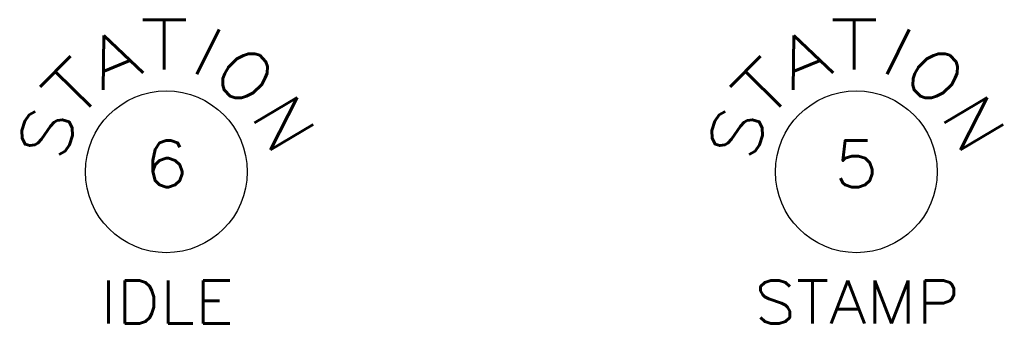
# Model space of a CAD drawing. Extents: x -65 to -29, y -70.1 to -47.
# Tile 29 of 57: x -51.5 to -48.9, y -52.7 to -51.9. Entities that reach past the tile are written whole.
import ezdxf
from ezdxf.enums import TextEntityAlignment as Align

# ---------------------------------------------------------------- set-up
doc = ezdxf.new("R2010")
doc.units = 0
doc.header["$MEASUREMENT"] = 0
doc.layers.add('PLOTVIEW1', color=7, linetype='CONTINUOUS')
doc.styles.add('VERO8-ROMANS', font='romans__.ttf')
doc.styles.add('VERO9-TXT', font='txt_____.ttf')

msp = doc.modelspace()

# ---------------------------------------------------------------- linework, layer by layer
at = {"layer": 'PLOTVIEW1', "color": 252, "linetype": 'CONTINUOUS'}
for centre in [(-51.1362, -52.2779), (-51.1362, -52.2779), (-51.1362, -52.2779), (-49.2862, -52.2779), (-49.2862, -52.2779), (-49.2862, -52.2779)]:
    msp.add_circle(centre, 0.217, dxfattribs=at)

# ---------------------------------------------------------------- texts
at = {"layer": 'PLOTVIEW1', "color": 56, "linetype": 'CONTINUOUS'}
for s, height, style, width, p, p2 in [('T', 0.1333, 'VERO9-TXT', 0.988372, (-51.2077, -52.0032), (-51.0759, -52.0032)), ('T', 0.1333, 'VERO9-TXT', 0.988372, (-51.2077, -52.0032), (-51.0759, -52.0032)), ('T', 0.1333, 'VERO9-TXT', 0.988372, (-51.2077, -52.0032), (-51.0759, -52.0032)), ('T', 0.1333, 'VERO9-TXT', 0.988372, (-49.3577, -52.0032), (-49.2259, -52.0032)), ('T', 0.1333, 'VERO9-TXT', 0.988372, (-49.3577, -52.0032), (-49.2259, -52.0032)), ('T', 0.1333, 'VERO9-TXT', 0.988372, (-49.3577, -52.0032), (-49.2259, -52.0032)), ('6', 0.125, 'VERO8-ROMANS', 0.999962, (-51.1964, -52.3192), (-51.076, -52.3192)), ('5', 0.125, 'VERO8-ROMANS', 0.999962, (-49.3464, -52.3192), (-49.226, -52.3192)), ('IDLE', 0.11571, 'VERO8-ROMANS', 1.000231, (-51.3132, -52.6851), (-50.9546, -52.6851)), ('STAMP', 0.11571, 'VERO8-ROMANS', 0.999661, (-49.5596, -52.6851), (-49.0081, -52.6851))]:
    msp.add_text(s, height=height, dxfattribs=dict(at, style=style, width=width)).set_placement(p, p2, align=Align.FIT)
at = {"layer": 'PLOTVIEW1', "color": 56, "linetype": 'CONTINUOUS', "style": 'VERO9-TXT'}
for s, rotation, width, p, p2 in [('I', 333.4415, 0.989331, (-51.0933, -51.9959), (-51.0146, -52.0353)), ('I', 333.4415, 0.989331, (-51.0933, -51.9959), (-51.0146, -52.0353)), ('I', 333.4415, 0.989331, (-51.0933, -51.9959), (-51.0146, -52.0353)), ('I', 333.4415, 0.989331, (-49.2433, -51.9959), (-49.1646, -52.0353)), ('I', 333.4415, 0.989331, (-49.2433, -51.9959), (-49.1646, -52.0353)), ('I', 333.4415, 0.989331, (-49.2433, -51.9959), (-49.1646, -52.0353)), ('A', 22.8038, 0.988372, (-51.3126, -52.0606), (-51.1912, -52.0096)), ('A', 22.8038, 0.988372, (-51.3126, -52.0606), (-51.1912, -52.0096)), ('A', 22.8038, 0.988372, (-51.3126, -52.0606), (-51.1912, -52.0096)), ('A', 22.8038, 0.988372, (-49.4626, -52.0606), (-49.3412, -52.0096)), ('A', 22.8038, 0.988372, (-49.4626, -52.0606), (-49.3412, -52.0096)), ('A', 22.8038, 0.988372, (-49.4626, -52.0606), (-49.3412, -52.0096)), ('O', 314.1432, 0.988372, (-51.0188, -52.0195), (-50.9271, -52.114)), ('O', 314.1432, 0.988372, (-51.0188, -52.0195), (-50.9271, -52.114)), ('O', 314.1432, 0.988372, (-51.0188, -52.0195), (-50.9271, -52.114)), ('O', 314.1432, 0.988372, (-49.1688, -52.0195), (-49.0771, -52.114)), ('O', 314.1432, 0.988372, (-49.1688, -52.0195), (-49.0771, -52.114)), ('O', 314.1432, 0.988372, (-49.1688, -52.0195), (-49.0771, -52.114)), ('T', 45.3093, 0.988372, (-51.3853, -52.1494), (-51.2927, -52.0557)), ('T', 45.3093, 0.988372, (-51.3853, -52.1494), (-51.2927, -52.0557)), ('T', 45.3093, 0.988372, (-51.3853, -52.1494), (-51.2927, -52.0557)), ('T', 45.3093, 0.988372, (-49.5353, -52.1494), (-49.4427, -52.0557)), ('T', 45.3093, 0.988372, (-49.5353, -52.1494), (-49.4427, -52.0557)), ('T', 45.3093, 0.988372, (-49.5353, -52.1494), (-49.4427, -52.0557)), ('N', 300.846, 0.988372, (-50.9121, -52.1264), (-50.8446, -52.2395)), ('N', 300.846, 0.988372, (-50.9121, -52.1264), (-50.8446, -52.2395)), ('N', 300.846, 0.988372, (-50.9121, -52.1264), (-50.8446, -52.2395)), ('N', 300.846, 0.988372, (-49.0621, -52.1264), (-48.9946, -52.2395)), ('N', 300.846, 0.988372, (-49.0621, -52.1264), (-48.9946, -52.2395)), ('N', 300.846, 0.988372, (-49.0621, -52.1264), (-48.9946, -52.2395)), ('S', 73.0292, 0.988372, (-51.4111, -52.2563), (-51.3727, -52.1303)), ('S', 73.0292, 0.988372, (-51.4111, -52.2563), (-51.3727, -52.1303)), ('S', 73.0292, 0.988372, (-51.4111, -52.2563), (-51.3727, -52.1303)), ('S', 73.0292, 0.988372, (-49.5611, -52.2563), (-49.5227, -52.1303)), ('S', 73.0292, 0.988372, (-49.5611, -52.2563), (-49.5227, -52.1303)), ('S', 73.0292, 0.988372, (-49.5611, -52.2563), (-49.5227, -52.1303))]:
    msp.add_text(s, height=0.1333, rotation=rotation, dxfattribs=dict(at, width=width)).set_placement(p, p2, align=Align.FIT)

doc.saveas('drawing.dxf')
